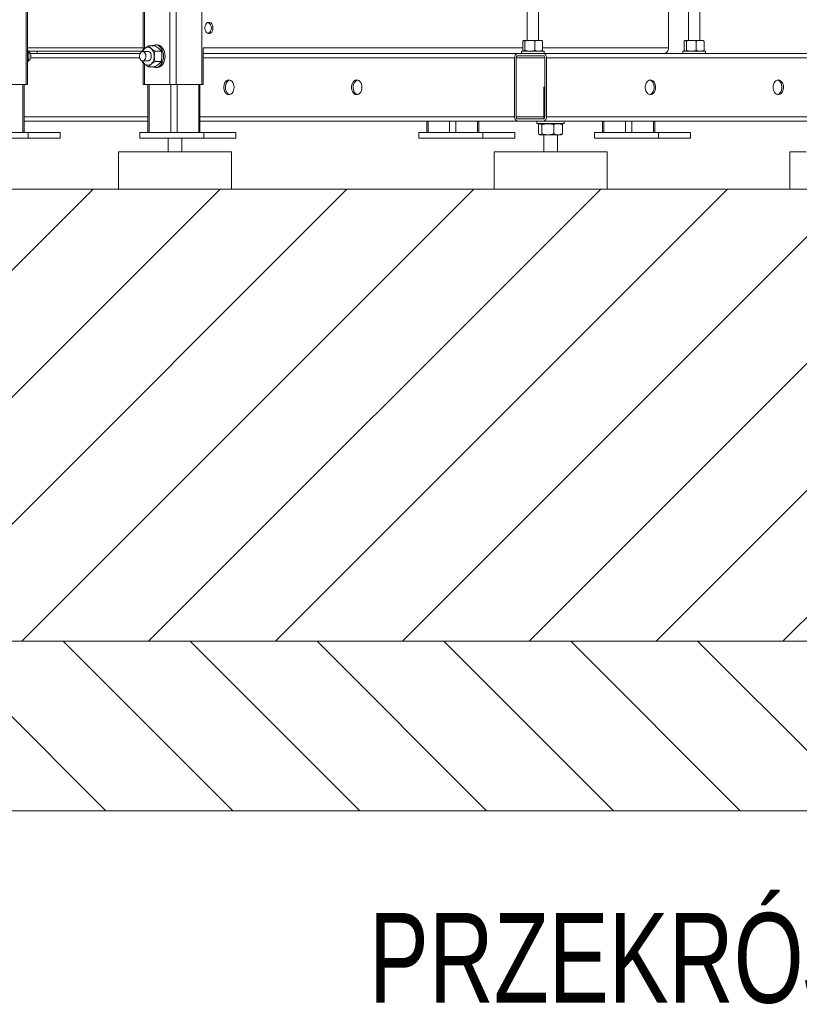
# Model space of a CAD drawing. Header units: millimetres. Extents: x 42 to 14105, y 484 to 9997.
# Tile 55 of 132: x 8484 to 9173, y 3844 to 4716. Entities that reach past the tile are written whole.
import ezdxf

# ---------------------------------------------------------------- set-up
doc = ezdxf.new("R2010")
doc.units = ezdxf.units.MM
doc.header["$LTSCALE"] = 25
doc.styles.add('SLDTEXTSTYLE0', font='TXT', dxfattribs={"width": 0.75})

# ---------------------------------------------------------------- blocks, each defined once
blk = doc.blocks.new('SW_HATCH_1')
at = {"color": 0, "linetype": 'Continuous', "lineweight": 0}
for p, q in [((-1485.77, 85.77), (-1171.54, 400)), ((-1485.77, 198.03), (-1283.8, 400)), ((-1485.77, 310.28), (-1396.05, 400)), ((-1459.29, 0), (-1059.29, 400)), ((-1347.04, 0), (-947.04, 400)), ((-1234.79, 0), (-834.79, 400)), ((-1122.53, 0), (-722.53, 400)), ((-1010.28, 0), (-610.28, 400)), ((-898.03, 0), (-498.03, 400)), ((-785.77, 0), (-385.77, 400)), ((-1384.79, -150), (-1534.79, 0)), ((-1272.53, -150), (-1422.53, 0)), ((-1160.28, -150), (-1310.28, 0)), ((-1048.03, -150), (-1198.03, 0)), ((-935.77, -150), (-1085.77, 0)), ((-823.52, -150), (-973.52, 0)), ((-711.27, -150), (-861.27, 0))]:
    blk.add_line(p, q, dxfattribs=at)

msp = doc.modelspace()

# ---------------------------------------------------------------- linework, layer by layer
at = {"color": 7, "linetype": 'Continuous', "lineweight": 15}
for p, q in [((8489.232, 4658.188), (8489.232, 5128.188)), ((8490.404, 4658.188), (8490.404, 5128.188)), ((8622.168, 4658.188), (8622.168, 5128.188)), ((8644.796, 4658.188), (8644.796, 5128.188)), ((8932.538, 4764.688), (8932.538, 4697.188)), ((8942.538, 4697.188), (8942.538, 4764.688)), ((9075.373, 4764.688), (9075.373, 4697.188)), ((9085.373, 4697.188), (9085.373, 4764.688)), ((8592.712, 4738.188), (8592.712, 4688.698)), ((9057.64, 4690.688), (9057.64, 4725.688)), ((8928.76, 4696.474), (8928.76, 4688.403)), ((8929.538, 4697.188), (8929.364, 4697.088)), ((8929.708, 4697.188), (8929.538, 4697.188)), ((8935.045, 4697.188), (8929.708, 4697.188)), ((8930.656, 4696.474), (8930.656, 4688.403)), ((8942.874, 4697.188), (8935.045, 4697.188)), ((8939.434, 4696.474), (8939.434, 4688.403)), ((8945.538, 4697.188), (8942.874, 4697.188)), ((8945.712, 4697.088), (8945.538, 4697.188)), ((8946.315, 4696.474), (8946.315, 4688.403)), ((9071.596, 4696.474), (9071.596, 4688.403)), ((9072.373, 4697.188), (9072.199, 4697.088)), ((9072.544, 4697.188), (9072.373, 4697.188)), ((9077.88, 4697.188), (9072.544, 4697.188)), ((9073.491, 4696.474), (9073.491, 4688.403)), ((9085.71, 4697.188), (9077.88, 4697.188)), ((9082.269, 4696.474), (9082.269, 4688.403)), ((9088.373, 4697.188), (9085.71, 4697.188)), ((9088.547, 4697.088), (9088.373, 4697.188)), ((9089.151, 4696.474), (9089.151, 4688.403)), ((8490.37, 4688.736), (8491.202, 4687.807)), ((8491.202, 4687.807), (8490.404, 4687.807)), ((8491.954, 4687.688), (8491.954, 4686.825)), ((8499.025, 4687.688), (8491.954, 4687.688)), ((8499.025, 4687.688), (8499.025, 4685.688)), ((8499.025, 4687.688), (8591.892, 4687.688)), ((8591.914, 4687.807), (8591.791, 4687.136)), ((8597.74, 4687.268), (8592.47, 4687.268)), ((8597.571, 4692.426), (8603.278, 4692.426)), ((8603.228, 4687.807), (8608.935, 4687.807)), ((8605.198, 4693.188), (8603.783, 4693.188)), ((8645.967, 4658.188), (8645.967, 4690.224)), ((8927.538, 4687.688), (8927.538, 4685.688)), ((8928.628, 4687.688), (8927.538, 4687.688)), ((8947.538, 4687.688), (8928.628, 4687.688)), ((8929.37, 4687.822), (8928.76, 4688.403)), ((8929.364, 4687.789), (8929.538, 4687.688)), ((8945.538, 4687.688), (8945.712, 4687.789)), ((8947.538, 4685.688), (8947.538, 4687.688)), ((9070.373, 4687.688), (9070.373, 4685.688)), ((9071.463, 4687.688), (9070.373, 4687.688)), ((9090.373, 4687.688), (9071.463, 4687.688)), ((9072.205, 4687.822), (9071.596, 4688.403)), ((9072.199, 4687.789), (9072.373, 4687.688)), ((9088.373, 4687.688), (9088.547, 4687.789)), ((9090.373, 4685.688), (9090.373, 4687.688)), ((8491.202, 4678.569), (8490.404, 4678.569)), ((8491.202, 4678.569), (8490.404, 4677.683)), ((8492.926, 4685.688), (8499.025, 4685.688)), ((8499.025, 4685.688), (8590.19, 4685.688)), ((8591.814, 4679.297), (8591.914, 4678.569)), ((8592.47, 4679.108), (8597.74, 4679.108)), ((8603.228, 4678.569), (8608.935, 4678.569)), ((8645.967, 4685.688), (8724.593, 4685.688)), ((8724.593, 4685.688), (8924.35, 4685.688)), ((8921.522, 4681.688), (8921.522, 4629.688)), ((8922.936, 4681.688), (8922.936, 4629.688)), ((8946.978, 4685.688), (8924.35, 4685.688)), ((8946.978, 4683.688), (8924.35, 4683.688)), ((8946.978, 4685.688), (9243.962, 4685.688)), ((8948.392, 4629.688), (8948.392, 4681.688)), ((8949.806, 4629.688), (8949.806, 4681.688)), ((9246.791, 4681.688), (8949.806, 4681.688)), ((8592.712, 4677.683), (8592.712, 4658.188)), ((8597.571, 4673.951), (8603.278, 4673.951)), ((8603.783, 4673.188), (8605.198, 4673.188)), ((8489.232, 4658.188), (8466.605, 4658.188)), ((8487.575, 4615.688), (8487.575, 4658.188)), ((8490.404, 4658.188), (8489.232, 4658.188)), ((8593.884, 4658.188), (8592.712, 4658.188)), ((8616.511, 4658.188), (8593.884, 4658.188)), ((8596.955, 4658.188), (8596.955, 4615.688)), ((8622.168, 4658.188), (8616.511, 4658.188)), ((8644.796, 4658.188), (8622.168, 4658.188)), ((8643.139, 4615.688), (8643.139, 4658.188)), ((8645.967, 4658.188), (8644.796, 4658.188)), ((8947.342, 4655.688), (8947.342, 4627.756)), ((8947.342, 4655.688), (8948.392, 4655.688)), ((8596.955, 4625.688), (8487.575, 4625.688)), ((8924.35, 4625.688), (8643.139, 4625.688)), ((8843.735, 4625.688), (8843.735, 4615.688)), ((8889.919, 4615.688), (8889.919, 4625.688)), ((8924.35, 4627.688), (8946.978, 4627.688)), ((8924.35, 4625.688), (8946.978, 4625.688)), ((8941.342, 4625.688), (8941.342, 4623.688)), ((9219.63, 4625.688), (8946.978, 4625.688)), ((8949.806, 4629.688), (9246.791, 4629.688)), ((8965.342, 4623.688), (8965.342, 4625.688)), ((8999.299, 4625.688), (8999.299, 4615.688)), ((9045.482, 4615.688), (9045.482, 4625.688)), ((8944.856, 4623.688), (8941.342, 4623.688)), ((8942.746, 4614.688), (8942.746, 4622.688)), ((8944.449, 4623.688), (8943.486, 4623.224)), ((8965.342, 4623.688), (8944.856, 4623.688)), ((8945.585, 4614.688), (8945.585, 4622.688)), ((8956.181, 4614.688), (8956.181, 4622.688)), ((8963.198, 4623.224), (8962.234, 4623.688)), ((8963.937, 4622.688), (8963.176, 4623.18)), ((8963.937, 4614.688), (8963.937, 4622.688)), ((8434.431, 4615.688), (8491, 4615.688)), ((8434.431, 4610.688), (8491, 4610.688)), ((8491, 4610.688), (8491, 4615.688)), ((8491, 4615.688), (8519.284, 4615.688)), ((8519.284, 4610.688), (8491, 4610.688)), ((8519.284, 4615.688), (8519.284, 4610.688)), ((8589.995, 4610.688), (8589.995, 4615.688)), ((8589.995, 4615.688), (8646.563, 4615.688)), ((8589.995, 4610.688), (8646.563, 4610.688)), ((8615.001, 4610.688), (8615.001, 4598.688)), ((8627.001, 4598.688), (8627.001, 4610.688)), ((8646.563, 4610.688), (8646.563, 4615.688)), ((8646.563, 4615.688), (8674.848, 4615.688)), ((8674.848, 4610.688), (8646.563, 4610.688)), ((8674.848, 4615.688), (8674.848, 4610.688)), ((8836.775, 4610.688), (8836.775, 4615.688)), ((8836.775, 4615.688), (8893.344, 4615.688)), ((8836.775, 4610.688), (8893.344, 4610.688)), ((8893.344, 4610.688), (8893.344, 4615.688)), ((8893.344, 4615.688), (8921.628, 4615.688)), ((8921.628, 4610.688), (8893.344, 4610.688)), ((8921.628, 4615.688), (8921.628, 4610.688)), ((8943.492, 4613.941), (8943.872, 4613.688)), ((8946.646, 4613.688), (8943.872, 4613.688)), ((8962.811, 4613.688), (8946.646, 4613.688)), ((8947.342, 4613.688), (8947.342, 4598.688)), ((8959.342, 4598.688), (8959.342, 4613.688)), ((8962.811, 4613.688), (8963.191, 4613.941)), ((8992.339, 4610.688), (8992.339, 4615.688)), ((8992.339, 4615.688), (9048.907, 4615.688)), ((8992.339, 4610.688), (9048.907, 4610.688)), ((9048.907, 4615.688), (9077.191, 4615.688)), ((9048.907, 4610.688), (9048.907, 4615.688)), ((9077.191, 4610.688), (9048.907, 4610.688)), ((9077.191, 4615.688), (9077.191, 4610.688)), ((8571.001, 4598.688), (8571.001, 4565.688)), ((8585.646, 4598.688), (8571.001, 4598.688)), ((8671.001, 4598.688), (8585.646, 4598.688)), ((8671.001, 4565.688), (8671.001, 4598.688)), ((8903.342, 4598.688), (8903.342, 4565.688)), ((8917.986, 4598.688), (8903.342, 4598.688)), ((9003.342, 4598.688), (8917.986, 4598.688)), ((9003.342, 4565.688), (9003.342, 4598.688)), ((9164.971, 4598.688), (9164.971, 4565.688)), ((9179.616, 4598.688), (9164.971, 4598.688)), ((8903.342, 4565.688), (8473.956, 4565.688)), ((8917.986, 4565.688), (8903.342, 4565.688)), ((9003.342, 4565.688), (8917.986, 4565.688)), ((9219.63, 4565.688), (9003.342, 4565.688)), ((7858.956, 4165.688), (10158.956, 4165.688)), ((10008.956, 4165.688), (8458.956, 4165.688)), ((10158.956, 4015.688), (7858.956, 4015.688))]:
    msp.add_line(p, q, dxfattribs=at)
at = {"color": 8, "linetype": 'Continuous', "lineweight": 15}
for p, q in [((8593.884, 4689.809), (8593.884, 4738.188)), ((8616.511, 4658.188), (8616.511, 4738.188)), ((8490.404, 4690.688), (8592.712, 4690.688)), ((8645.967, 4690.688), (8928.76, 4690.688)), ((8946.315, 4690.688), (9057.64, 4690.688)), ((8589.787, 4681.688), (8493.329, 4681.688)), ((8921.522, 4681.688), (8645.967, 4681.688)), ((8948.392, 4681.688), (8922.936, 4681.688)), ((8593.884, 4658.188), (8593.884, 4676.579)), ((8486.404, 4615.688), (8486.404, 4658.188)), ((8598.127, 4615.688), (8598.127, 4658.188)), ((8617.218, 4615.688), (8617.218, 4658.188)), ((8622.875, 4615.688), (8622.875, 4658.188)), ((8641.967, 4615.688), (8641.967, 4658.188)), ((8487.575, 4629.688), (8596.955, 4629.688)), ((8643.139, 4629.688), (8921.522, 4629.688)), ((8844.907, 4615.688), (8844.907, 4625.688)), ((8863.999, 4615.688), (8863.999, 4625.688)), ((8869.656, 4615.688), (8869.656, 4625.688)), ((8888.747, 4615.688), (8888.747, 4625.688)), ((8922.936, 4629.688), (8947.342, 4629.688)), ((9000.47, 4615.688), (9000.47, 4625.688)), ((9019.562, 4615.688), (9019.562, 4625.688)), ((9025.219, 4615.688), (9025.219, 4625.688)), ((9044.311, 4615.688), (9044.311, 4625.688))]:
    msp.add_line(p, q, dxfattribs=at)
at = {"color": 7, "linetype": 'Continuous', "lineweight": 15, "flags": 128}
for points in [[(8654.589, 4708.188), (8654.458, 4709.537), (8654.074, 4710.786), (8653.467, 4711.842), (8652.68, 4712.628), (8651.773, 4713.084), (8650.812, 4713.177), (8649.869, 4712.899), (8649.015, 4712.273), (8648.311, 4711.344), (8647.811, 4710.18), (8647.551, 4708.869), (8647.551, 4707.507), (8647.811, 4706.196), (8648.311, 4705.033), (8649.015, 4704.103), (8649.869, 4703.477), (8650.812, 4703.2), (8651.773, 4703.293), (8652.68, 4703.749), (8653.467, 4704.534), (8654.074, 4705.59), (8654.458, 4706.839), (8654.589, 4708.188)], [(8491.954, 4687.688), (8491.541, 4687.746), (8491.275, 4687.846)], [(8491.349, 4679.231), (8491.497, 4679.289), (8492.271, 4679.817), (8492.902, 4680.644), (8493.332, 4681.698), (8493.523, 4682.883), (8493.459, 4684.096), (8493.145, 4685.228), (8492.609, 4686.179), (8491.898, 4686.864), (8491.308, 4687.159)], [(8592.47, 4687.268), (8593.32, 4687.087), (8594.095, 4686.559), (8594.725, 4685.732), (8595.155, 4684.679), (8595.347, 4683.493), (8595.282, 4682.28), (8594.968, 4681.148), (8594.432, 4680.197), (8593.721, 4679.512), (8592.9, 4679.154), (8592.04, 4679.154), (8591.218, 4679.512), (8590.507, 4680.197), (8589.971, 4681.148), (8589.657, 4682.28), (8589.593, 4683.493), (8589.784, 4684.679), (8590.214, 4685.732), (8590.844, 4686.559), (8591.619, 4687.087), (8592.47, 4687.268)], [(8596.391, 4687.268), (8596.407, 4687.273), (8597.287, 4687.366), (8598.148, 4687.089), (8598.913, 4686.464), (8599.514, 4685.548), (8599.897, 4684.423), (8600.029, 4683.188)], [(8610.854, 4683.188), (8610.727, 4685.081), (8610.348, 4686.905), (8609.732, 4688.595), (8608.901, 4690.089), (8607.885, 4691.334), (8606.721, 4692.284), (8605.45, 4692.906), (8604.12, 4693.177), (8602.777, 4693.086), (8601.471, 4692.638), (8601.075, 4692.426)], [(8612.269, 4683.188), (8612.141, 4685.081), (8611.762, 4686.905), (8611.146, 4688.595), (8610.315, 4690.089), (8609.299, 4691.334), (8608.135, 4692.284), (8606.865, 4692.906), (8605.534, 4693.177), (8605.198, 4693.188)], [(9054.104, 4685.688), (9054.794, 4685.784), (9055.457, 4686.069), (9056.069, 4686.531), (9056.604, 4687.153), (9057.044, 4687.91), (9057.371, 4688.775), (9057.572, 4689.713), (9057.64, 4690.688)], [(8600.029, 4683.188), (8599.897, 4681.953), (8599.514, 4680.828), (8598.913, 4679.912), (8598.148, 4679.288), (8597.287, 4679.01), (8596.407, 4679.103), (8596.391, 4679.108)], [(8601.075, 4673.951), (8601.471, 4673.738), (8602.777, 4673.29), (8604.12, 4673.2), (8605.45, 4673.47), (8606.721, 4674.092), (8607.885, 4675.042), (8608.901, 4676.287), (8609.732, 4677.782), (8610.348, 4679.472), (8610.727, 4681.296), (8610.854, 4683.188)], [(8605.198, 4673.188), (8605.534, 4673.2), (8606.865, 4673.47), (8608.135, 4674.092), (8609.299, 4675.042), (8610.315, 4676.287), (8611.146, 4677.782), (8611.762, 4679.472), (8612.141, 4681.296), (8612.269, 4683.188)], [(8673.327, 4655.688), (8673.203, 4657.187), (8672.838, 4658.605), (8672.252, 4659.866), (8671.476, 4660.902), (8670.552, 4661.657), (8669.529, 4662.089), (8668.464, 4662.177), (8667.413, 4661.915), (8666.433, 4661.317), (8665.577, 4660.416), (8664.891, 4659.26), (8664.412, 4657.911), (8664.166, 4656.443), (8664.166, 4654.934), (8664.412, 4653.465), (8664.891, 4652.116), (8665.577, 4650.96), (8666.433, 4650.059), (8667.413, 4649.461), (8668.464, 4649.199), (8669.529, 4649.287), (8670.552, 4649.72), (8671.476, 4650.474), (8672.252, 4651.51), (8672.838, 4652.771), (8673.203, 4654.189), (8673.327, 4655.688)], [(8669.438, 4649.266), (8668.573, 4649.58), (8667.62, 4650.258), (8666.802, 4651.228), (8666.165, 4652.438), (8665.742, 4653.824), (8665.557, 4655.31), (8665.619, 4656.817), (8665.925, 4658.263), (8666.459, 4659.57), (8667.191, 4660.667), (8668.083, 4661.497), (8669.085, 4662.013), (8669.438, 4662.111)], [(8786.464, 4655.688), (8786.341, 4657.187), (8785.976, 4658.605), (8785.389, 4659.866), (8784.613, 4660.902), (8783.689, 4661.657), (8782.666, 4662.089), (8781.601, 4662.177), (8780.55, 4661.915), (8779.57, 4661.317), (8778.714, 4660.416), (8778.028, 4659.26), (8777.549, 4657.911), (8777.303, 4656.443), (8777.303, 4654.934), (8777.549, 4653.465), (8778.028, 4652.116), (8778.714, 4650.96), (8779.57, 4650.059), (8780.55, 4649.461), (8781.601, 4649.199), (8782.666, 4649.287), (8783.689, 4649.72), (8784.613, 4650.474), (8785.389, 4651.51), (8785.976, 4652.771), (8786.341, 4654.189), (8786.464, 4655.688)], [(8782.575, 4649.266), (8781.71, 4649.58), (8780.757, 4650.258), (8779.939, 4651.228), (8779.302, 4652.438), (8778.879, 4653.824), (8778.694, 4655.31), (8778.756, 4656.817), (8779.062, 4658.263), (8779.596, 4659.57), (8780.328, 4660.667), (8781.22, 4661.497), (8782.222, 4662.013), (8782.575, 4662.111)], [(9041.73, 4662.188), (9040.67, 4662.013), (9039.667, 4661.497), (9038.776, 4660.667), (9038.043, 4659.57), (9037.51, 4658.263), (9037.204, 4656.817), (9037.142, 4655.31), (9037.327, 4653.824), (9037.75, 4652.438), (9038.387, 4651.228), (9039.204, 4650.258), (9040.158, 4649.58), (9041.196, 4649.232), (9042.264, 4649.232), (9043.302, 4649.58), (9044.256, 4650.258), (9045.073, 4651.228), (9045.71, 4652.438), (9046.133, 4653.824), (9046.318, 4655.31), (9046.256, 4656.817), (9045.95, 4658.263), (9045.417, 4659.57), (9044.684, 4660.667), (9043.793, 4661.497), (9042.79, 4662.013), (9041.73, 4662.188)], [(9041.023, 4662.111), (9041.634, 4661.915), (9042.614, 4661.317), (9043.47, 4660.416), (9044.156, 4659.26), (9044.635, 4657.911), (9044.881, 4656.443), (9044.881, 4654.934), (9044.635, 4653.465), (9044.156, 4652.116), (9043.47, 4650.96), (9042.614, 4650.059), (9041.634, 4649.461), (9041.023, 4649.266)], [(9154.867, 4662.188), (9153.807, 4662.013), (9152.804, 4661.497), (9151.913, 4660.667), (9151.18, 4659.57), (9150.647, 4658.263), (9150.341, 4656.817), (9150.279, 4655.31), (9150.464, 4653.824), (9150.887, 4652.438), (9151.524, 4651.228), (9152.341, 4650.258), (9153.295, 4649.58), (9154.333, 4649.232), (9155.401, 4649.232), (9156.439, 4649.58), (9157.393, 4650.258), (9158.21, 4651.228), (9158.847, 4652.438), (9159.27, 4653.824), (9159.455, 4655.31), (9159.393, 4656.817), (9159.087, 4658.263), (9158.554, 4659.57), (9157.821, 4660.667), (9156.93, 4661.497), (9155.927, 4662.013), (9154.867, 4662.188)], [(9154.16, 4662.111), (9154.771, 4661.915), (9155.751, 4661.317), (9156.607, 4660.416), (9157.293, 4659.26), (9157.772, 4657.911), (9158.018, 4656.443), (9158.018, 4654.934), (9157.772, 4653.465), (9157.293, 4652.116), (9156.607, 4650.96), (9155.751, 4650.059), (9154.771, 4649.461), (9154.16, 4649.266)]]:
    msp.add_lwpolyline(points, dxfattribs=at)
at = {"color": 7, "linetype": 'Continuous', "lineweight": 15}
for centre, radius, start, end in [((8648.496, 4708.753), 4.712, 353.114884, 66.885116), ((8648.496, 4707.623), 4.712, 293.114884, 6.885116), ((8598.983, 4684.568), 7.301, 130.539001, 158.454142), ((8597.066, 4686.875), 4.302, 48.893852, 131.106148), ((8593.748, 4683.566), 8.983, 357.592255, 46.823054), ((8598.983, 4681.808), 7.301, 201.545858, 229.460999), ((8593.748, 4682.811), 8.983, 313.176946, 2.407745), ((8925.057, 4682.188), 3.571, 101.421754, 188.049467), ((8924.704, 4681.938), 1.785, 101.421754, 188.049467), ((8946.271, 4682.188), 3.571, 351.950533, 78.578246), ((8946.624, 4681.938), 1.785, 351.950533, 78.578246), ((8597.066, 4679.502), 4.302, 228.893852, 311.106148), ((8925.057, 4629.188), 3.571, 171.950533, 258.578246), ((8924.704, 4629.438), 1.785, 171.950533, 258.578246), ((8946.624, 4629.438), 1.785, 281.421754, 8.049467), ((8946.271, 4629.188), 3.571, 281.421754, 8.049467)]:
    msp.add_arc(centre, radius, start, end, dxfattribs=at)
for points, knots in [([(8928.76, 4696.474), (8928.989, 4696.754), (8929.301, 4697.138), (8929.622, 4697.178), (8929.708, 4697.188)], [0, 0, 0, 0, 0.7313664, 1, 1, 1, 1]), ([(8929.708, 4697.188), (8929.946, 4697.108), (8930.267, 4697), (8930.576, 4696.582), (8930.656, 4696.474)], [0, 0, 0, 0, 0.7424487, 1, 1, 1, 1]), ([(8930.656, 4696.474), (8931.369, 4696.673), (8932.807, 4697.076), (8934.294, 4697.151), (8935.045, 4697.188)], [0, 0, 0, 0, 0.495458, 1, 1, 1, 1]), ([(8935.045, 4697.188), (8935.149, 4697.187), (8935.937, 4697.181), (8937.422, 4697.025), (8938.759, 4696.658), (8939.434, 4696.474)], [0, 0, 0, 0, 0.0700858, 0.5307822, 1, 1, 1, 1]), ([(8939.434, 4696.474), (8939.992, 4696.673), (8941.12, 4697.076), (8942.286, 4697.151), (8942.874, 4697.188)], [0, 0, 0, 0, 0.495458, 1, 1, 1, 1]), ([(8942.874, 4697.188), (8942.956, 4697.187), (8943.574, 4697.181), (8944.738, 4697.025), (8945.786, 4696.658), (8946.315, 4696.474)], [0, 0, 0, 0, 0.0700858, 0.5307822, 1, 1, 1, 1]), ([(8946.315, 4696.474), (8946.236, 4696.585), (8946.037, 4696.865), (8945.831, 4696.944), (8945.707, 4696.991)], [0, 0, 0, 0, 0.3996843, 1, 1, 1, 1]), ([(9071.596, 4696.474), (9071.824, 4696.754), (9072.137, 4697.138), (9072.457, 4697.178), (9072.544, 4697.188)], [0, 0, 0, 0, 0.7313664, 1, 1, 1, 1]), ([(9072.544, 4697.188), (9072.782, 4697.108), (9073.103, 4697), (9073.412, 4696.582), (9073.491, 4696.474)], [0, 0, 0, 0, 0.7424487, 1, 1, 1, 1]), ([(9073.491, 4696.474), (9074.204, 4696.673), (9075.643, 4697.076), (9077.13, 4697.151), (9077.88, 4697.188)], [0, 0, 0, 0, 0.495458, 1, 1, 1, 1]), ([(9077.88, 4697.188), (9077.984, 4697.187), (9078.772, 4697.181), (9080.257, 4697.025), (9081.594, 4696.658), (9082.269, 4696.474)], [0, 0, 0, 0, 0.0700858, 0.5307822, 1, 1, 1, 1]), ([(9082.269, 4696.474), (9082.828, 4696.673), (9083.956, 4697.076), (9085.122, 4697.151), (9085.71, 4697.188)], [0, 0, 0, 0, 0.495458, 1, 1, 1, 1]), ([(9085.71, 4697.188), (9085.792, 4697.187), (9086.409, 4697.181), (9087.574, 4697.025), (9088.622, 4696.658), (9089.151, 4696.474)], [0, 0, 0, 0, 0.0700858, 0.5307822, 1, 1, 1, 1]), ([(9089.151, 4696.474), (9089.072, 4696.585), (9088.873, 4696.865), (9088.666, 4696.944), (9088.542, 4696.991)], [0, 0, 0, 0, 0.3996843, 1, 1, 1, 1]), ([(8491.202, 4687.807), (8491.4, 4686.694), (8491.672, 4685.172), (8491.699, 4683.608), (8491.707, 4683.188)], [0, 0, 0, 0, 0.7313664, 1, 1, 1, 1]), ([(8594.237, 4690.116), (8594.171, 4690.062), (8593.668, 4689.647), (8592.821, 4688.866), (8592.218, 4688.162), (8591.914, 4687.807)], [0, 0, 0, 0, 0.0700858, 0.5307822, 1, 1, 1, 1]), ([(8597.571, 4692.426), (8596.971, 4692.051), (8595.758, 4691.294), (8594.747, 4690.511), (8594.237, 4690.116)], [0, 0, 0, 0, 0.495458, 1, 1, 1, 1]), ([(8599.894, 4690.116), (8599.828, 4690.171), (8599.325, 4690.586), (8598.478, 4691.367), (8597.875, 4692.071), (8597.571, 4692.426)], [0, 0, 0, 0, 0.0700858, 0.5307822, 1, 1, 1, 1]), ([(8603.228, 4687.807), (8602.627, 4688.182), (8601.415, 4688.939), (8600.404, 4689.722), (8599.894, 4690.116)], [0, 0, 0, 0, 0.495458, 1, 1, 1, 1]), ([(8602.723, 4683.188), (8602.779, 4684.349), (8602.856, 4685.914), (8603.152, 4687.419), (8603.228, 4687.807)], [0, 0, 0, 0, 0.7424487, 1, 1, 1, 1]), ([(8603.278, 4692.426), (8603.879, 4692.051), (8605.091, 4691.294), (8606.102, 4690.511), (8606.612, 4690.116)], [0, 0, 0, 0, 0.495458, 1, 1, 1, 1]), ([(8606.612, 4690.116), (8606.678, 4690.062), (8607.181, 4689.647), (8608.028, 4688.866), (8608.631, 4688.162), (8608.935, 4687.807)], [0, 0, 0, 0, 0.0700858, 0.5307822, 1, 1, 1, 1]), ([(8608.935, 4687.807), (8609.011, 4687.419), (8609.307, 4685.914), (8609.384, 4684.349), (8609.44, 4683.188)], [0, 0, 0, 0, 0.2575513, 1, 1, 1, 1]), ([(8930.656, 4688.403), (8930.576, 4688.295), (8930.267, 4687.876), (8929.946, 4687.768), (8929.708, 4687.688)], [0, 0, 0, 0, 0.2575513, 1, 1, 1, 1]), ([(8935.045, 4687.688), (8934.941, 4687.689), (8934.153, 4687.695), (8932.668, 4687.852), (8931.331, 4688.218), (8930.656, 4688.403)], [0, 0, 0, 0, 0.0700858, 0.5307822, 1, 1, 1, 1]), ([(8939.434, 4688.403), (8938.721, 4688.203), (8937.282, 4687.8), (8935.795, 4687.726), (8935.045, 4687.688)], [0, 0, 0, 0, 0.495458, 1, 1, 1, 1]), ([(8942.874, 4687.688), (8942.793, 4687.689), (8942.175, 4687.695), (8941.011, 4687.852), (8939.962, 4688.218), (8939.434, 4688.403)], [0, 0, 0, 0, 0.0700858, 0.5307822, 1, 1, 1, 1]), ([(8946.315, 4688.403), (8945.757, 4688.203), (8944.629, 4687.8), (8943.463, 4687.726), (8942.874, 4687.688)], [0, 0, 0, 0, 0.495458, 1, 1, 1, 1]), ([(8945.707, 4687.885), (8945.831, 4687.933), (8946.037, 4688.012), (8946.236, 4688.291), (8946.315, 4688.403)], [0, 0, 0, 0, 0.60031569, 1, 1, 1, 1]), ([(9073.491, 4688.403), (9073.412, 4688.295), (9073.103, 4687.876), (9072.782, 4687.768), (9072.544, 4687.688)], [0, 0, 0, 0, 0.2575513, 1, 1, 1, 1]), ([(9077.88, 4687.688), (9077.776, 4687.689), (9076.988, 4687.695), (9075.503, 4687.852), (9074.166, 4688.218), (9073.491, 4688.403)], [0, 0, 0, 0, 0.0700858, 0.5307822, 1, 1, 1, 1]), ([(9082.269, 4688.403), (9081.556, 4688.203), (9080.118, 4687.8), (9078.631, 4687.726), (9077.88, 4687.688)], [0, 0, 0, 0, 0.495458, 1, 1, 1, 1]), ([(9085.71, 4687.688), (9085.628, 4687.689), (9085.011, 4687.695), (9083.846, 4687.852), (9082.798, 4688.218), (9082.269, 4688.403)], [0, 0, 0, 0, 0.0700858, 0.5307822, 1, 1, 1, 1]), ([(9089.151, 4688.403), (9088.592, 4688.203), (9087.464, 4687.8), (9086.298, 4687.726), (9085.71, 4687.688)], [0, 0, 0, 0, 0.495458, 1, 1, 1, 1]), ([(9088.542, 4687.885), (9088.666, 4687.933), (9088.873, 4688.012), (9089.072, 4688.291), (9089.151, 4688.403)], [0, 0, 0, 0, 0.60031569, 1, 1, 1, 1]), ([(8491.707, 4683.188), (8491.65, 4682.027), (8491.574, 4680.463), (8491.278, 4678.957), (8491.202, 4678.569)], [0, 0, 0, 0, 0.7424487, 1, 1, 1, 1]), ([(8591.914, 4678.569), (8592.232, 4678.194), (8592.874, 4677.437), (8593.78, 4676.655), (8594.237, 4676.26)], [0, 0, 0, 0, 0.495458, 1, 1, 1, 1]), ([(8599.894, 4676.26), (8599.962, 4676.315), (8600.474, 4676.729), (8601.542, 4677.511), (8602.662, 4678.214), (8603.228, 4678.569)], [0, 0, 0, 0, 0.0700858, 0.5307822, 1, 1, 1, 1]), ([(8603.228, 4678.569), (8603.029, 4679.683), (8602.758, 4681.205), (8602.73, 4682.768), (8602.723, 4683.188)], [0, 0, 0, 0, 0.7313664, 1, 1, 1, 1]), ([(8608.935, 4678.569), (8608.617, 4678.194), (8607.975, 4677.437), (8607.069, 4676.655), (8606.612, 4676.26)], [0, 0, 0, 0, 0.495458, 1, 1, 1, 1]), ([(8609.44, 4683.188), (8609.433, 4682.768), (8609.405, 4681.205), (8609.133, 4679.683), (8608.935, 4678.569)], [0, 0, 0, 0, 0.2686336, 1, 1, 1, 1]), ([(8594.237, 4676.26), (8594.305, 4676.205), (8594.817, 4675.791), (8595.885, 4675.009), (8597.006, 4674.306), (8597.571, 4673.951)], [0, 0, 0, 0, 0.07008577, 0.53078223, 1, 1, 1, 1]), ([(8597.571, 4673.951), (8597.889, 4674.326), (8598.531, 4675.083), (8599.437, 4675.865), (8599.894, 4676.26)], [0, 0, 0, 0, 0.495458, 1, 1, 1, 1]), ([(8606.612, 4676.26), (8606.544, 4676.205), (8606.032, 4675.791), (8604.964, 4675.009), (8603.844, 4674.306), (8603.278, 4673.951)], [0, 0, 0, 0, 0.0700858, 0.5307822, 1, 1, 1, 1]), ([(8942.746, 4622.688), (8943.073, 4622.947), (8943.737, 4623.472), (8944.703, 4623.405), (8945.312, 4622.91), (8945.585, 4622.688)], [0, 0, 0, 0, 0.3488694, 0.7082046, 1, 1, 1, 1]), ([(8945.585, 4622.688), (8946.806, 4622.947), (8949.285, 4623.472), (8952.888, 4623.405), (8955.162, 4622.91), (8956.181, 4622.688)], [0, 0, 0, 0, 0.3488694, 0.7082046, 1, 1, 1, 1]), ([(8956.181, 4622.688), (8956.512, 4622.794), (8957.659, 4623.162), (8959.692, 4623.496), (8961.973, 4623.295), (8963.376, 4622.862), (8963.937, 4622.688)], [0, 0, 0, 0, 0.1300968, 0.4503685, 0.7799869, 1, 1, 1, 1]), ([(8945.585, 4614.688), (8945.336, 4614.403), (8944.831, 4613.823), (8944.084, 4613.623), (8943.38, 4613.948), (8942.959, 4614.44), (8942.746, 4614.688)], [0, 0, 0, 0, 0.2684165, 0.5448117, 0.7698064, 1, 1, 1, 1]), ([(8956.181, 4614.688), (8955.253, 4614.403), (8953.369, 4613.823), (8950.579, 4613.623), (8947.95, 4613.948), (8946.379, 4614.44), (8945.585, 4614.688)], [0, 0, 0, 0, 0.2684165, 0.5448117, 0.7698064, 1, 1, 1, 1]), ([(8963.937, 4614.688), (8963.026, 4614.32), (8961.475, 4613.694), (8959.162, 4613.675), (8957.49, 4614.105), (8956.508, 4614.543), (8956.181, 4614.688)], [0, 0, 0, 0, 0.3580542, 0.6092921, 0.8698849, 1, 1, 1, 1]), ([(8963.177, 4613.962), (8963.216, 4613.979), (8963.476, 4614.088), (8963.726, 4614.413), (8963.937, 4614.688)], [0, 0, 0, 0, 0.150786, 1, 1, 1, 1])]:
    msp.add_open_spline(points, degree=3, knots=knots, dxfattribs=at)

# ---------------------------------------------------------------- block references
at = {"color": 7, "linetype": 'Continuous', "lineweight": 0}
msp.add_blockref('SW_HATCH_1', (9944.728, 4165.688), dxfattribs=at)

# ---------------------------------------------------------------- texts
at = {"color": 7, "linetype": 'Continuous', "lineweight": 0, "insert": (9086.62, 3925.19), "char_height": 79.375, "attachment_point": 2, "style": 'SLDTEXTSTYLE0'}
msp.add_mtext('PRZEKRÓJ C-C', dxfattribs=at)

doc.saveas('drawing.dxf')
